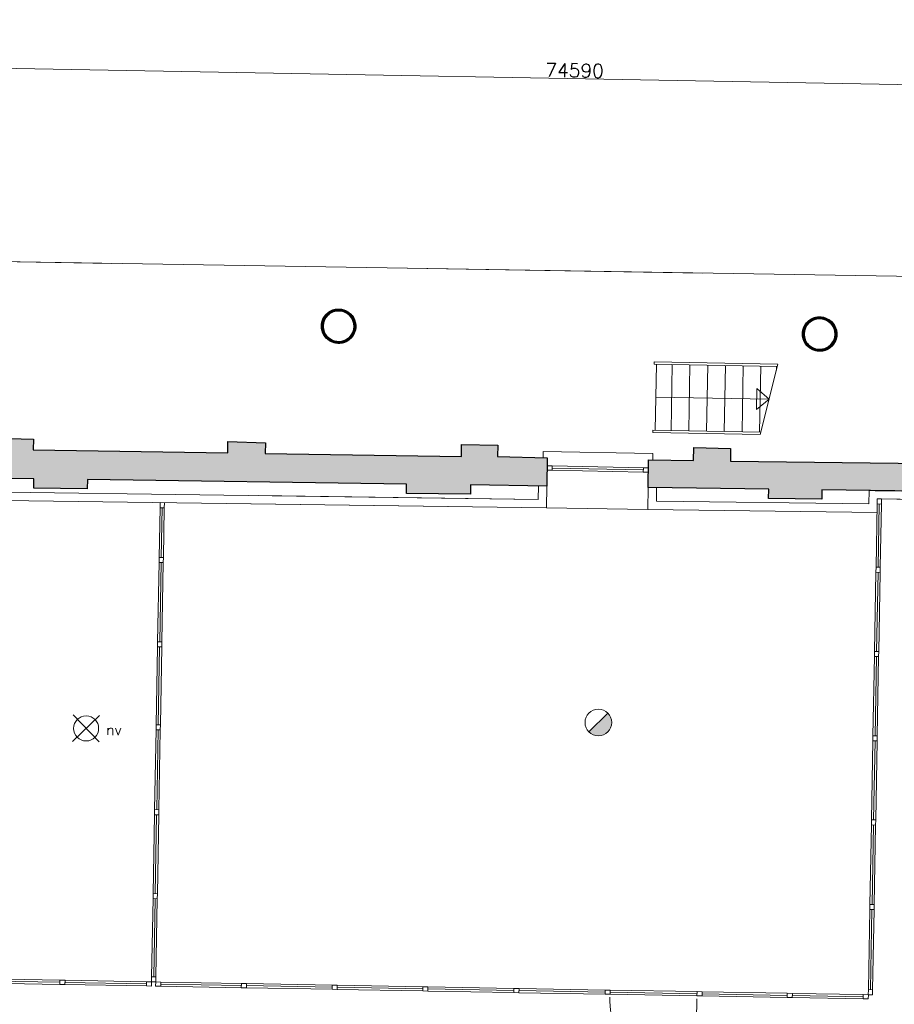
# Model space of a CAD drawing. Header units: millimetres. Extents: x -13022 to 1371524, y -38729 to 632593.
# Tile 99 of 256: x 700128 to 710490, y 11009 to 22670. Entities that reach past the tile are written whole.
import ezdxf

# ---------------------------------------------------------------- set-up
doc = ezdxf.new("R2010")
doc.units = ezdxf.units.MM
doc.header["$LTSCALE"] = 35
doc.set_wipeout_variables(frame=1)
doc.linetypes.add('DASHED', pattern=[200, 100, -100])
doc.layers.add('Al65----_beveiliging-inst', color=92, linetype='Continuous', lineweight=9)
doc.layers.add('brandveiligheid voorzieningen', color=10, linetype='Continuous', lineweight=9)
for name, color, linetype in [('LAYER102', 1, 'Continuous'), ('LAYER111', 7, 'Continuous'), ('LAYER22', 7, 'Continuous'), ('LAYER24', 7, 'Continuous'), ('LAYER28', 7, 'Continuous'), ('LAYER30', 7, 'Continuous'), ('LAYER31', 7, 'Continuous')]:
    doc.layers.add(name, color=color, linetype=linetype)
doc.styles.add('Algemeen', font='simplex.shx', dxfattribs={"height": 2.5})
doc.styles.get("Standard").update_dxf_attribs({"font": 'simplex.shx'})
doc.dimstyles.new('~R----C~', dxfattribs={"dimtxt": 162, "dimasz": 180, "dimexe": 0.18, "dimexo": 0.0625, "dimgap": 16.2, "dimtad": 1, "dimdec": 0, "dimzin": 0, "dimdsep": 46, "dimtxsty": 'Standard', "dimcen": 0.09, "dimse1": 1, "dimse2": 1, "dimclrd": 7, "dimadec": 0, "dimazin": 0, "dimtfac": 1, "dimtdec": 4, "dimtmove": 0, "dimatfit": 3, "dimfxl": 1, "dimtolj": 1, "dimtzin": 0, "dimlwd": 13, "dimarcsym": 0})
pattern_1 = [(43.96863251, (352402.23218, 19929.1993), (-0.20827933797, 0.21591600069), []), (43.96863251, (352402.236, 19929.4114), (-0.20827933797, 0.21591600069), [])]

# ---------------------------------------------------------------- blocks, each defined once
blk = doc.blocks.new('*D107')
at = {"layer": 'Defpoints', "color": 0, "linetype": 'Continuous', "transparency": 16777216}
for p in [(669074, 20919), (745203, 19548), (743914, 17146)]:
    blk.add_point(p, dxfattribs=at)
at = {"layer": 'LAYER102', "color": 7, "linetype": 'Continuous', "lineweight": 13, "transparency": 16777216}
blk.add_line((745163, 17304), (745200, 19368), dxfattribs=at)
at = {"layer": 'LAYER102', "color": 7, "linetype": 'Continuous', "transparency": 16777216}
for points in [[(745170, 19369), (745230, 19368), (745203, 19548)], [(745133, 17304), (745193, 17303), (745159, 17124)]]:
    blk.add_solid(points, dxfattribs=at)
at = {"layer": 'LAYER102', "color": 0, "linetype": 'Continuous', "transparency": 16777216, "insert": (745084, 18338), "char_height": 162, "attachment_point": 5, "rotation": 88.9686}
blk.add_mtext('\\A1;2425', dxfattribs=at)
blk = doc.blocks.new('*D110')
at = {"layer": 'Defpoints', "color": 0, "linetype": 'Continuous', "transparency": 16777216}
for p in [(743989, 21301), (669328, 18025), (743914, 17146)]:
    blk.add_point(p, dxfattribs=at)
at = {"layer": 'LAYER102', "color": 7, "linetype": 'Continuous', "lineweight": 13, "transparency": 16777216}
blk.add_line((669591, 22640), (743809, 21304), dxfattribs=at)
at = {"layer": 'LAYER102', "color": 7, "linetype": 'Continuous', "transparency": 16777216}
for points in [[(669592, 22670), (669591, 22610), (669411, 22644)], [(743809, 21334), (743808, 21274), (743989, 21301)]]:
    blk.add_solid(points, dxfattribs=at)
at = {"layer": 'LAYER102', "color": 0, "linetype": 'Continuous', "transparency": 16777216, "insert": (706702, 22069), "char_height": 162, "attachment_point": 5, "rotation": 358.9686}
blk.add_mtext('\\A1;74590', dxfattribs=at)
blk = doc.blocks.new('Noodverlichting')
at = {"layer": 'Al65----_beveiliging-inst', "color": 92}
for p, q in [((164, -62.36), (158.75, -57.12)), ((158.75, -62.36), (164, -57.12))]:
    blk.add_line(p, q, dxfattribs=at)
blk.add_circle((161.38, -59.74), 2.47, dxfattribs=at)
at = {"layer": 'Al65----_beveiliging-inst', "color": 7, "style": 'Algemeen'}
blk.add_text('nv', height=2.063, dxfattribs=at).set_placement((165.33, -60.96))
blk = doc.blocks.new('Brandmelder')
at = {"layer": 'brandveiligheid voorzieningen'}
blk.add_hatch(color=256, dxfattribs=at).paths.add_polyline_path([(76.62, -89.8, 0.198912), (75.85, -87.94), (72.13, -91.66, 0.668179)])
blk.add_line((72.13, -91.66), (75.85, -87.94), dxfattribs=at)
blk.add_circle((73.99, -89.8), 2.63, dxfattribs=at)

msp = doc.modelspace()

# ---------------------------------------------------------------- linework, layer by layer
at = {"layer": 'LAYER22', "color": 7, "linetype": 'Continuous', "lineweight": 18}
msp.add_lwpolyline([(706328.841, 17482.317), (706329.816, 17557.319), (707629.611, 17530.763), (707628.573, 17455.769)], dxfattribs=at)
at = {"layer": 'LAYER22', "color": 7, "linetype": 'DASHED', "lineweight": 18}
msp.add_lwpolyline([(706328.841, 17482.317), (706329.816, 17557.319), (707629.611, 17530.763), (707628.573, 17455.769)], dxfattribs=at)
at = {"layer": 'LAYER24', "color": 7, "linetype": 'Continuous', "lineweight": 18}
for points in [[(709103.672, 18562.561), (707644.096, 18588.837), (707644.626, 18618.254), (709111.075, 18591.854)], [(707670.842, 18588.379), (707656.813, 17809.091)], [(707860.123, 18584.948), (707846.094, 17805.66)], [(708068.715, 18581.193), (708054.685, 17801.905)], [(708280.43, 18577.358), (708266.401, 17798.07)], [(708488.647, 18573.633), (708474.617, 17794.345)], [(708700.362, 18569.822), (708686.333, 17790.534)], [(708908.579, 18566.073), (708894.549, 17786.785)], [(709093.549, 18562.751), (709092.767, 18519.317)], [(709005.736, 18174.613), (707664.703, 18198.755)], [(708858.509, 18052.243), (709005.736, 18174.613), (708863.009, 18302.202), (708858.509, 18052.243)], [(708900.394, 17757.277), (707629.537, 17780.156), (707630.067, 17809.573), (708907.798, 17786.57)]]:
    msp.add_lwpolyline(points, dxfattribs=at)
at = {"layer": 'LAYER24', "color": 7, "linetype": 'DASHED', "lineweight": 18}
for points in [[(709103.672, 18562.561), (707644.096, 18588.837), (707644.626, 18618.254), (709111.075, 18591.854)], [(707670.842, 18588.379), (707656.813, 17809.091)], [(707860.123, 18584.948), (707846.094, 17805.66)], [(708068.715, 18581.193), (708054.685, 17801.905)], [(708280.43, 18577.358), (708266.401, 17798.07)], [(708488.647, 18573.633), (708474.617, 17794.345)], [(708700.362, 18569.822), (708686.333, 17790.534)], [(708908.579, 18566.073), (708894.549, 17786.785)], [(709093.549, 18562.751), (709092.767, 18519.317)], [(708900.394, 17757.277), (707629.537, 17780.156), (707630.067, 17809.573), (708907.798, 17786.57)]]:
    msp.add_lwpolyline(points, dxfattribs=at)
at = {"layer": 'LAYER24', "color": 7, "linetype": 'DASHED', "lineweight": 13}
msp.add_lwpolyline([(708900.394, 17757.277), (709111.075, 18591.854)], dxfattribs=at)
at = {"layer": 'LAYER28', "color": 7, "linetype": 'Continuous', "lineweight": 25}
for points in [[(703909.72, 19223.092, -2.414213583), (703723.265, 19043.219, -0.414213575), (703909.72, 19223.092)], [(709608.968, 19129.999, -2.414213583), (709422.512, 18950.127, -0.414213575), (709608.968, 19129.999)]]:
    msp.add_lwpolyline(points, format="xyb", close=True, dxfattribs=at)
at = {"layer": 'LAYER30', "color": 7, "linetype": 'Continuous', "lineweight": 18}
for points in [[(706377.688, 17386.578), (706437.675, 17385.326), (706436.65, 17335.336), (706376.663, 17336.589)], [(707517.444, 17362.786), (707577.431, 17361.534), (707576.406, 17311.544), (707516.419, 17312.796)], [(701779.5, 16240.456), (701780.58, 16300.446), (701830.572, 16299.546), (701829.492, 16239.556)], [(701779.5, 16240.456), (701780.58, 16300.446), (701830.572, 16299.546), (701829.492, 16239.556)], [(710272.364, 16125.192), (710273.444, 16185.183), (710323.436, 16184.283), (710322.356, 16124.292)], [(710272.364, 16125.192), (710273.444, 16185.183), (710323.436, 16184.283), (710322.356, 16124.292)], [(701761.537, 15242.621), (701762.617, 15302.612), (701812.609, 15301.712), (701811.529, 15241.721)], [(701761.537, 15242.617), (701762.617, 15302.608), (701812.609, 15301.708), (701811.529, 15241.717)], [(710254.407, 15127.698), (710255.487, 15187.688), (710305.478, 15186.788), (710304.398, 15126.798)], [(710254.407, 15127.698), (710255.487, 15187.688), (710305.478, 15186.788), (710304.398, 15126.798)], [(701743.818, 14258.371), (701744.898, 14318.361), (701794.889, 14317.461), (701793.809, 14257.471)], [(701743.818, 14258.371), (701744.898, 14318.361), (701794.889, 14317.461), (701793.809, 14257.471)], [(710236.449, 14130.211), (710237.529, 14190.201), (710287.521, 14189.301), (710286.441, 14129.311)], [(710236.449, 14130.207), (710237.529, 14190.197), (710287.521, 14189.297), (710286.441, 14129.307)], [(701725.738, 13254.127), (701726.818, 13314.117), (701776.81, 13313.217), (701775.73, 13253.227)], [(701725.738, 13254.127), (701726.818, 13314.117), (701776.81, 13313.217), (701775.73, 13253.227)], [(710218.491, 13132.716), (710219.571, 13192.707), (710269.563, 13191.807), (710268.483, 13131.816)], [(710218.492, 13132.72), (710219.572, 13192.711), (710269.563, 13191.811), (710268.483, 13131.82)], [(701707.839, 12259.882), (701708.919, 12319.872), (701758.911, 12318.972), (701757.831, 12258.982)], [(701707.839, 12259.878), (701708.919, 12319.868), (701758.911, 12318.968), (701757.831, 12258.978)], [(710200.476, 12131.988), (710201.556, 12191.978), (710251.548, 12191.078), (710250.468, 12131.088)], [(710200.476, 12131.988), (710201.556, 12191.978), (710251.548, 12191.078), (710250.468, 12131.088)], [(701690.118, 11275.518), (701691.198, 11335.508), (701741.19, 11334.608), (701740.11, 11274.618)], [(700605.216, 11294.19), (700665.206, 11293.11), (700664.306, 11243.118), (700604.316, 11244.198)], [(700605.216, 11294.19), (700665.206, 11293.11), (700664.306, 11243.118), (700604.316, 11244.198)], [(701630.05, 11275.74), (701690.04, 11274.66), (701689.14, 11224.668), (701629.15, 11225.748)], [(701740.032, 11273.76), (701800.022, 11272.68), (701799.122, 11222.688), (701739.132, 11223.768)], [(702754.868, 11255.49), (702814.858, 11254.41), (702813.958, 11204.418), (702753.968, 11205.498)], [(702754.868, 11255.49), (702814.858, 11254.41), (702813.958, 11204.418), (702753.968, 11205.498)], [(703829.693, 11236.14), (703889.684, 11235.06), (703888.784, 11185.069), (703828.794, 11186.149)], [(703829.693, 11236.14), (703889.684, 11235.06), (703888.784, 11185.069), (703828.794, 11186.149)], [(704904.519, 11216.791), (704964.51, 11215.711), (704963.61, 11165.719), (704903.619, 11166.799)], [(704904.519, 11216.791), (704964.51, 11215.711), (704963.61, 11165.719), (704903.619, 11166.799)], [(705984.032, 11197.357), (706044.022, 11196.277), (706043.122, 11146.285), (705983.132, 11147.365)], [(705984.032, 11197.357), (706044.022, 11196.277), (706043.122, 11146.285), (705983.132, 11147.365)], [(707063.544, 11177.922), (707123.535, 11176.842), (707122.635, 11126.851), (707062.645, 11127.93)], [(707063.544, 11177.922), (707123.535, 11176.842), (707122.635, 11126.851), (707062.645, 11127.93)], [(708152.993, 11158.309), (708212.983, 11157.229), (708212.083, 11107.237), (708152.093, 11108.317)], [(708152.993, 11158.309), (708212.983, 11157.229), (708212.083, 11107.237), (708152.093, 11108.317)], [(709222.507, 11139.055), (709282.497, 11137.975), (709281.597, 11087.983), (709221.607, 11089.063)], [(709222.507, 11139.055), (709282.497, 11137.975), (709281.597, 11087.983), (709221.607, 11089.063)], [(710122.361, 11122.855), (710182.352, 11121.775), (710181.452, 11071.784), (710121.461, 11072.864)], [(710182.306, 11122.737), (710183.386, 11182.728), (710233.378, 11181.828), (710232.298, 11121.837)]]:
    msp.add_lwpolyline(points, close=True, dxfattribs=at)
for points in [[(706437.675, 17385.326), (707517.444, 17362.786)], [(706436.65, 17335.336), (707516.419, 17312.796)], [(706437.163, 17360.331), (707516.932, 17337.791)], [(701762.617, 15302.608), (701779.5, 16240.456)], [(701787.613, 15302.158), (701804.496, 16240.006)], [(701812.609, 15301.708), (701829.492, 16239.556)], [(710255.487, 15187.688), (710272.364, 16125.192)], [(710280.482, 15187.238), (710297.36, 16124.742)], [(710305.478, 15186.788), (710322.356, 16124.292)], [(701744.898, 14318.361), (701761.537, 15242.621)], [(701769.893, 14317.911), (701786.533, 15242.171)], [(701794.889, 14317.461), (701811.529, 15241.721)], [(710237.529, 14190.201), (710254.407, 15127.698)], [(710262.525, 14189.751), (710279.403, 15127.248)], [(710287.521, 14189.301), (710304.398, 15126.798)], [(701726.818, 13314.117), (701743.818, 14258.371)], [(701751.814, 13313.667), (701768.814, 14257.921)], [(701776.81, 13313.217), (701793.809, 14257.471)], [(710219.571, 13192.707), (710236.449, 14130.207)], [(710244.567, 13192.257), (710261.445, 14129.757)], [(710269.563, 13191.807), (710286.441, 14129.307)], [(701708.919, 12319.872), (701725.738, 13254.127)], [(701733.915, 12319.422), (701750.734, 13253.677)], [(701758.911, 12318.972), (701775.73, 13253.227)], [(710201.556, 12191.978), (710218.492, 13132.72)], [(710226.552, 12191.528), (710243.488, 13132.27)], [(710251.548, 12191.078), (710268.483, 13131.82)], [(701691.198, 11335.508), (701707.839, 12259.878)], [(701716.194, 11335.058), (701732.835, 12259.428)], [(701741.19, 11334.608), (701757.831, 12258.978)], [(710183.386, 11182.728), (710200.476, 12131.988)], [(710208.382, 11182.278), (710225.472, 12131.538)], [(710233.378, 11181.828), (710250.468, 12131.088)], [(699557.698, 11313.048), (700605.216, 11294.19)], [(699556.798, 11263.056), (700604.316, 11244.198)], [(699557.248, 11288.052), (700604.766, 11269.194)], [(700664.306, 11243.118), (701629.15, 11225.748)], [(700664.756, 11268.114), (701629.6, 11250.744)], [(700665.206, 11293.11), (701630.05, 11275.74)], [(701799.122, 11222.688), (702753.968, 11205.498)], [(701799.572, 11247.684), (702754.418, 11230.494)], [(701800.022, 11272.68), (702754.868, 11255.49)], [(702813.958, 11204.418), (703828.794, 11186.149)], [(702814.408, 11229.414), (703829.243, 11211.144)], [(702814.858, 11254.41), (703829.693, 11236.14)], [(703889.234, 11210.065), (704904.069, 11191.795)], [(703889.684, 11235.06), (704904.519, 11216.791)], [(704964.51, 11215.711), (705984.032, 11197.357)], [(706044.022, 11196.277), (707063.544, 11177.922)], [(703888.784, 11185.069), (704903.619, 11166.799)], [(704963.61, 11165.719), (705983.132, 11147.365)], [(704964.06, 11190.715), (705983.582, 11172.361)], [(706043.122, 11146.285), (707062.645, 11127.93)], [(706043.572, 11171.281), (707063.094, 11152.926)], [(707122.635, 11126.851), (708152.093, 11108.317)], [(707123.085, 11151.846), (708152.543, 11133.313)], [(707123.535, 11176.842), (708152.993, 11158.309)], [(708212.083, 11107.237), (709221.607, 11089.063)], [(708212.533, 11132.233), (709222.057, 11114.059)], [(708212.983, 11157.229), (709222.507, 11139.055)], [(709281.597, 11087.983), (710121.461, 11072.864)], [(709282.047, 11112.979), (710121.911, 11097.859)], [(709282.497, 11137.975), (710122.361, 11122.855)]]:
    msp.add_lwpolyline(points, dxfattribs=at)
at = {"layer": 'LAYER31', "color": 7, "linetype": 'Continuous', "lineweight": 18}
msp.add_lwpolyline([(708151.485, 11074.569), (708132.932, 10043.959, -0.41421361), (707120.902, 11093.122)], format="xyb", dxfattribs=at)

# ---------------------------------------------------------------- block references
at = {"ltscale": 0.1, "xscale": 60, "yscale": 60, "zscale": 60, "rotation": 358.9686325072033}
msp.add_blockref('Noodverlichting', (691298.928, 18034.301), dxfattribs=at)
at = {"layer": 'Al65----_beveiliging-inst', "xscale": 60, "yscale": 60, "zscale": 60, "rotation": 358.9686325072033}
msp.add_blockref('Brandmelder', (702642.228, 19813.421), dxfattribs=at)

# ---------------------------------------------------------------- texts
at = {"layer": 'LAYER102', "color": 7, "linetype": 'Continuous', "lineweight": 0, "char_height": 162, "attachment_point": 7, "rotation": 358.9686325, "line_spacing_factor": 1.333333}
for s, insert in [('\\pi-1208.5;{\\fArial|b1|i0|c0|p34;\\H1.2346x;klimaatbeheersing\\fArial|b0|i0|c0|p34;\\H0.81x; \\P\\pi-398.16;32,2 m2}', (888750.605, 12382.112)), ('\\pi-906.03;{\\fArial|b1|i0|c0|p34;\\H1.2346x;meeting room\\fArial|b0|i0|c0|p34;\\H0.81x;\\P\\pi-698.63;kantoorfunctie \\P\\pi-398.21;53,5 m2}', (821376.102, 12444.125)), ('\\pi-906.03;{\\fArial|b1|i0|c0|p34;\\H1.2346x;meeting room\\fArial|b0|i0|c0|p34;\\H0.81x;\\P\\pi-698.63;kantoorfunctie \\P\\pi-398.16;36,3 m2}', (828418.851, 10799.595))]:
    msp.add_mtext(s, dxfattribs=dict(at, insert=insert))

# ---------------------------------------------------------------- wipeouts: each hides what was drawn before it
at = {"linetype": 'Continuous'}
for points in [[(695854.42, 17032.399), (695956.274, 17131.002), (706272.13, 16988.497), (706370.822, 16887.124)], [(707574.089, 17130.706), (707674.079, 17129.263), (707671.76, 16969.204), (707570.343, 16870.541)]]:
    msp.add_wipeout(points, dxfattribs=at).dxf.layer = 'LAYER111'

# ---------------------------------------------------------------- next in the draw order: linework, layer by layer
at = {"layer": 'LAYER102', "color": 7, "linetype": 'Continuous', "lineweight": 18}
for points in [[(706370.822, 16887.124), (695854.42, 17032.399)], [(695956.274, 17131.002), (706272.13, 16988.497)], [(707570.343, 16870.541), (707574.089, 17130.706)], [(707574.089, 17130.706), (707674.079, 17129.263)], [(707674.079, 17129.263), (707671.76, 16969.204)]]:
    msp.add_lwpolyline(points, dxfattribs=at)
at = {"layer": 'LAYER102', "color": 7, "linetype": 'DASHED', "lineweight": 18}
msp.add_lwpolyline([(707574.089, 17130.706), (707674.079, 17129.263)], dxfattribs=at)
at = {"layer": 'LAYER30', "color": 7, "linetype": 'Continuous', "lineweight": 18}
msp.add_lwpolyline([(701791.203, 16890.483), (701792.283, 16950.474), (701842.275, 16949.574), (701841.195, 16889.583)], close=True, dxfattribs=at)
for points in [[(701780.58, 16300.446), (701791.203, 16890.483)], [(701805.576, 16299.996), (701816.199, 16890.033)], [(701830.572, 16299.546), (701841.195, 16889.583)]]:
    msp.add_lwpolyline(points, dxfattribs=at)

# ---------------------------------------------------------------- next in the draw order: wipeouts: each hides what was drawn before it
at = {"linetype": 'Continuous'}
for points in [[(703902.765, 18836.756), (703903.125, 18856.768), (703927.056, 18857.904), (703950.636, 18862.155), (703973.458, 18869.447), (703995.146, 18879.656), (704015.288, 18892.607), (704033.601, 18908.077), (704049.704, 18925.805), (704063.373, 18945.484), (704074.383, 18966.779), (704082.478, 18989.325), (704087.587, 19012.737), (704089.58, 19036.614), (704088.448, 19060.548), (704084.184, 19084.129), (704076.906, 19106.954), (704066.701, 19128.631), (704053.75, 19148.791), (704038.264, 19167.089), (704020.551, 19183.21), (704000.857, 19196.881), (703979.582, 19207.865), (703957.037, 19215.977), (703933.625, 19221.076), (703909.751, 19223.075), (703885.82, 19221.942), (703862.24, 19217.694), (703839.386, 19210.405), (703817.73, 19200.198), (703797.557, 19187.25), (703779.275, 19171.781), (703763.141, 19154.056), (703749.472, 19134.378), (703738.493, 19113.085), (703730.367, 19090.539), (703725.258, 19067.128), (703723.265, 19043.251), (703724.397, 19019.313), (703728.661, 18995.727), (703735.938, 18972.899), (703746.143, 18951.217), (703759.095, 18931.053), (703774.581, 18912.753), (703792.293, 18896.628), (703811.988, 18882.957), (703833.262, 18871.971), (703855.839, 18863.86), (703879.251, 18858.762), (703903.125, 18856.764), (703902.765, 18836.756), (703877.672, 18838.768), (703853.01, 18843.87), (703829.152, 18851.984), (703806.503, 18862.983), (703785.402, 18876.699), (703766.129, 18892.924), (703749.021, 18911.405), (703734.324, 18931.86), (703722.283, 18953.975), (703713.078, 18977.41), (703706.829, 19001.804), (703703.653, 19026.785), (703703.575, 19051.967), (703706.619, 19076.964), (703712.747, 19101.392), (703721.828, 19124.877), (703733.76, 19147.056), (703748.351, 19167.59), (703765.344, 19186.163), (703784.516, 19202.49), (703805.55, 19216.321), (703828.16, 19227.442), (703851.937, 19235.684), (703876.567, 19240.918), (703901.672, 19243.066), (703926.846, 19242.093), (703951.683, 19238.016), (703975.84, 19230.897), (703998.913, 19220.844), (704020.591, 19208.013), (704040.505, 19192.6), (704058.375, 19174.842), (704073.896, 19155.012), (704086.822, 19133.415), (704097.003, 19110.381), (704104.257, 19086.266), (704108.467, 19061.438), (704109.577, 19036.281), (704107.668, 19011.819), (704102.797, 18987.766), (704095.095, 18964.474), (704084.6, 18942.283), (704071.537, 18921.515), (704056.066, 18902.475), (704038.413, 18885.438), (704018.831, 18870.655), (703997.606, 18858.34), (703975.054, 18848.674), (703951.488, 18841.796), (703927.288, 18837.808), (703902.765, 18836.767)], [(709602.012, 18743.663), (709602.373, 18763.676), (709626.303, 18764.812), (709649.884, 18769.063), (709672.706, 18776.355), (709694.393, 18786.563), (709714.536, 18799.514), (709732.849, 18814.985), (709748.952, 18832.712), (709762.621, 18852.392), (709773.631, 18873.686), (709781.725, 18896.232), (709786.835, 18919.644), (709788.828, 18943.522), (709787.696, 18967.455), (709783.432, 18991.036), (709776.154, 19013.861), (709765.949, 19035.539), (709752.997, 19055.699), (709737.512, 19073.997), (709719.799, 19090.118), (709700.104, 19103.788), (709678.83, 19114.772), (709656.285, 19122.884), (709632.873, 19127.983), (709608.999, 19129.983), (709585.068, 19128.849), (709561.488, 19124.601), (709538.634, 19117.312), (709516.978, 19107.106), (709496.804, 19094.158), (709478.523, 19078.688), (709462.389, 19060.964), (709448.72, 19041.286), (709437.741, 19019.992), (709429.615, 18997.447), (709424.505, 18974.035), (709422.513, 18950.158), (709423.645, 18926.22), (709427.908, 18902.635), (709435.186, 18879.806), (709445.391, 18858.124), (709458.343, 18837.961), (709473.828, 18819.66), (709491.541, 18803.536), (709511.236, 18789.864), (709532.51, 18778.879), (709555.086, 18770.767), (709578.499, 18765.669), (709602.373, 18763.672), (709602.012, 18743.663), (709576.92, 18745.676), (709552.257, 18750.778), (709528.4, 18758.891), (709505.75, 18769.89), (709484.65, 18783.607), (709465.376, 18799.831), (709448.269, 18818.312), (709433.572, 18838.768), (709421.531, 18860.883), (709412.326, 18884.317), (709406.077, 18908.712), (709402.901, 18933.692), (709402.823, 18958.874), (709405.867, 18983.872), (709411.995, 19008.3), (709421.076, 19031.784), (709433.008, 19053.963), (709447.599, 19074.497), (709464.592, 19093.07), (709483.764, 19109.398), (709504.798, 19123.229), (709527.408, 19134.349), (709551.185, 19142.591), (709575.814, 19147.826), (709600.92, 19149.973), (709626.094, 19149.001), (709650.93, 19144.924), (709675.088, 19137.804), (709698.16, 19127.752), (709719.839, 19114.92), (709739.752, 19099.507), (709757.623, 19081.749), (709773.144, 19061.919), (709786.07, 19040.322), (709796.25, 19017.288), (709803.505, 18993.173), (709807.715, 18968.346), (709808.825, 18943.188), (709806.916, 18918.726), (709802.044, 18894.674), (709794.343, 18871.382), (709783.848, 18849.191), (709770.784, 18828.423), (709755.314, 18809.382), (709737.661, 18792.346), (709718.079, 18777.562), (709696.854, 18765.248), (709674.301, 18755.581), (709650.736, 18748.704), (709626.535, 18744.715), (709602.013, 18743.675)]]:
    msp.add_wipeout(points, dxfattribs=at).dxf.layer = 'LAYER111'

# ---------------------------------------------------------------- next in the draw order: hatches: boundary and pattern name
at = {"layer": 'LAYER28', "linetype": 'Continuous', "lineweight": 13}
h = msp.add_hatch(dxfattribs=at)
h.set_pattern_fill('~A--FYV~', angle=-1.0313675, style=0, pattern_type=0)
h.set_pattern_definition(pattern_1)
h.paths.add_polyline_path([(703902.765, 18836.756), (703903.125, 18856.768, 2.413922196), (703723.265, 19043.219, 0.41426354), (703903.125, 18856.768), (703902.765, 18836.756, -2.414080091), (704109.577, 19036.28, -0.414236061)], flags=0)
h = msp.add_hatch(dxfattribs=at)
h.set_pattern_fill('~A--FYV~', angle=-1.0313675, style=0, pattern_type=0)
h.set_pattern_definition(pattern_1)
h.paths.add_polyline_path([(709602.012, 18743.663), (709602.373, 18763.676, 2.413922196), (709422.512, 18950.127, 0.41426354), (709602.373, 18763.676), (709602.012, 18743.663, -2.414080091), (709808.825, 18943.188, -0.414236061)], flags=0)

# ---------------------------------------------------------------- next in the draw order: linework, layer by layer
at = {"layer": 'LAYER28', "color": 7, "linetype": 'Continuous', "lineweight": 25}
for points in [[(703902.765, 18836.756), (703903.125, 18856.768, 2.413922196), (703723.265, 19043.219, 0.41426354), (703903.125, 18856.768), (703902.765, 18836.756, -2.414080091), (704109.577, 19036.28, -0.414236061), (703902.765, 18836.756)], [(703910.08, 19243.088, -2.414213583), (703703.268, 19043.579, -0.414213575), (703910.08, 19243.088)], [(709602.012, 18743.663), (709602.373, 18763.676, 2.413922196), (709422.512, 18950.127, 0.41426354), (709602.373, 18763.676), (709602.012, 18743.663, -2.414080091), (709808.825, 18943.188, -0.414236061), (709602.012, 18743.663)], [(709609.328, 19149.996, -2.414213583), (709402.515, 18950.487, -0.414213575), (709609.328, 19149.996)]]:
    msp.add_lwpolyline(points, format="xyb", close=True, dxfattribs=at)

# ---------------------------------------------------------------- next in the draw order: wipeouts: each hides what was drawn before it
at = {"linetype": 'Continuous'}
for points in [[(706370.822, 16887.12), (706272.13, 16988.493), (706274.2, 17148.595), (706374.193, 17147.3)], [(707570.343, 16870.54), (707671.76, 16969.204), (710187.567, 16935.84), (710285.759, 16834.529)]]:
    msp.add_wipeout(points, dxfattribs=at).dxf.layer = 'LAYER111'

# ---------------------------------------------------------------- next in the draw order: hatches: boundary and pattern name
at = {"layer": 'LAYER111', "linetype": 'Continuous', "lineweight": 5}
msp.add_hatch(color=254, dxfattribs=at).paths.add_polyline_path([(691208.755, 17356.681), (691213.735, 17716.65), (691610.576, 17711.17), (691612.763, 17867.422), (692045.653, 17860.847), (692043.082, 17693.749), (694349.756, 17665.303), (694352.007, 17814.654), (694784.898, 17811.627), (694782.46, 17651.919), (697103.383, 17623.255), (697105.573, 17765.723), (697543.828, 17758.615), (697541.646, 17616.569), (699849.511, 17581.326), (699851.527, 17714.187), (700290.124, 17701.72), (700288.211, 17574.616), (702592.389, 17539.441), (702594.488, 17673.44), (703039.732, 17658.634), (703037.838, 17532.64), (705360.764, 17497.166), (705362.911, 17637.299), (705792.23, 17630.296), (705790.121, 17495.774), (706378.836, 17481.628), (706374.191, 17147.22), (705470.645, 17159.696), (705468.852, 17049.711), (704708.918, 17060.211), (704710.71, 17170.197), (700931.244, 17223.446), (700929.264, 17113.464), (700294.319, 17122.238), (700296.299, 17232.22), (696574.165, 17282.577), (696572.185, 17172.587), (696057.23, 17179.701), (696059.21, 17289.691)], flags=0)

# ---------------------------------------------------------------- next in the draw order: linework, layer by layer
at = {"layer": 'LAYER102', "color": 7, "linetype": 'Continuous', "lineweight": 18}
for points in [[(706272.13, 16988.493), (706274.2, 17148.595)], [(706274.2, 17148.595), (706374.193, 17147.3)], [(706374.193, 17147.3), (706370.822, 16887.12)], [(707671.76, 16969.204), (710187.567, 16935.84)], [(710285.759, 16834.529), (707570.343, 16870.54)]]:
    msp.add_lwpolyline(points, dxfattribs=at)
at = {"layer": 'LAYER102', "color": 7, "linetype": 'DASHED', "lineweight": 18}
for points in [[(706272.13, 16988.493), (706274.2, 17148.595)], [(706274.2, 17148.595), (706374.193, 17147.3)], [(706374.193, 17147.3), (706370.822, 16887.12)], [(706370.822, 16887.124), (695854.42, 17032.399)], [(695956.274, 17131.002), (706272.13, 16988.497)], [(707570.343, 16870.541), (707574.089, 17130.706)], [(707674.079, 17129.263), (707671.76, 16969.204)]]:
    msp.add_lwpolyline(points, dxfattribs=at)
at = {"layer": 'LAYER22', "color": 7, "linetype": 'Continuous', "lineweight": 18}
msp.add_lwpolyline([(706370.637, 16887.265), (707570.532, 16870.672)], dxfattribs=at)
at = {"layer": 'LAYER22', "color": 7, "linetype": 'DASHED', "lineweight": 18}
msp.add_lwpolyline([(706370.637, 16887.265), (707570.532, 16870.672)], dxfattribs=at)
at = {"layer": 'LAYER28', "color": 7, "linetype": 'Continuous', "lineweight": 25}
msp.add_lwpolyline([(699851.527, 17714.187), (700290.124, 17701.72), (700288.211, 17574.616), (702592.389, 17539.441), (702594.488, 17673.44), (703039.732, 17658.634), (703037.838, 17532.64), (705360.764, 17497.166), (705362.911, 17637.299), (705792.23, 17630.296), (705790.121, 17495.774), (706378.836, 17481.628), (706374.191, 17147.22), (705470.645, 17159.696), (705468.852, 17049.711), (704708.918, 17060.211), (704710.71, 17170.197), (700931.244, 17223.446), (700929.264, 17113.464), (700294.319, 17122.238), (700296.299, 17232.22), (696574.165, 17282.577)], dxfattribs=at)

# ---------------------------------------------------------------- next in the draw order: wipeouts: each hides what was drawn before it
at = {"linetype": 'Continuous'}
msp.add_wipeout([(710285.759, 16834.529), (710187.567, 16935.84), (710190.448, 17095.905), (710288.639, 16994.491)], dxfattribs=at).dxf.layer = 'LAYER111'

# ---------------------------------------------------------------- next in the draw order: linework, layer by layer
at = {"layer": 'LAYER102', "color": 7, "linetype": 'Continuous', "lineweight": 18}
for points in [[(710187.567, 16935.84), (710190.448, 17095.905)], [(710288.639, 16994.491), (710285.759, 16834.529)]]:
    msp.add_lwpolyline(points, dxfattribs=at)
at = {"layer": 'LAYER102', "color": 7, "linetype": 'DASHED', "lineweight": 18}
msp.add_lwpolyline([(710285.759, 16834.529), (707570.343, 16870.54)], dxfattribs=at)

# ---------------------------------------------------------------- next in the draw order: wipeouts: each hides what was drawn before it
at = {"linetype": 'Continuous'}
msp.add_wipeout([(710288.639, 16994.491), (710190.448, 17095.905), (713100.171, 17054.316), (712998.381, 16955.761)], dxfattribs=at).dxf.layer = 'LAYER111'

# ---------------------------------------------------------------- next in the draw order: hatches: boundary and pattern name
at = {"layer": 'LAYER111', "linetype": 'Continuous', "lineweight": 5}
msp.add_hatch(color=254, dxfattribs=at).paths.add_polyline_path([(707574.087, 17130.642), (707578.579, 17456.528), (708112.019, 17448.386), (708114.446, 17604.047), (708549.846, 17591.091), (708547.595, 17441.732), (710868.455, 17413.078), (710870.741, 17560.904), (711300.579, 17561.941), (711298.156, 17406.506), (713618.897, 17364.297), (713621.19, 17515.96), (714064.023, 17520.052), (714061.657, 17364.312), (714747.83, 17353.842), (714743.529, 17031.625), (714230.136, 17038.711), (714228.404, 16928.63), (713098.191, 16944.336), (713100.171, 17054.318), (709632.284, 17102.216), (709630.492, 16992.238), (709000.546, 17000.938), (709002.339, 17110.915)], flags=0)

# ---------------------------------------------------------------- next in the draw order: linework, layer by layer
at = {"layer": 'LAYER102', "color": 7, "linetype": 'DASHED', "lineweight": 18}
for points in [[(710187.567, 16935.84), (710190.448, 17095.905)], [(710190.448, 17095.905), (713100.171, 17054.316)], [(707671.76, 16969.204), (710187.567, 16935.84)], [(710288.639, 16994.491), (710285.759, 16834.529)], [(712998.381, 16955.761), (710288.639, 16994.491)]]:
    msp.add_lwpolyline(points, dxfattribs=at)
at = {"layer": 'LAYER102', "color": 7, "linetype": 'Continuous', "lineweight": 18}
for points in [[(710190.448, 17095.905), (713100.171, 17054.316)], [(712998.381, 16955.761), (710288.639, 16994.491)]]:
    msp.add_lwpolyline(points, dxfattribs=at)
at = {"layer": 'LAYER22', "color": 7, "linetype": 'Continuous', "lineweight": 18}
msp.add_lwpolyline([(697681.942, 17614.402), (697718.716, 19841.101), (744312.503, 19080.026), (744109.927, 6681.672), (697516.203, 7442.738), (697543.151, 9082.018)], dxfattribs=at)
at = {"layer": 'LAYER22', "color": 7, "linetype": 'DASHED', "lineweight": 18}
msp.add_lwpolyline([(697681.942, 17614.402), (697718.716, 19841.101), (744312.503, 19080.026), (744109.927, 6681.672), (697516.203, 7442.738), (697543.151, 9082.018)], dxfattribs=at)
at = {"layer": 'LAYER28', "color": 7, "linetype": 'Continuous', "lineweight": 25}
msp.add_lwpolyline([(707574.087, 17130.642), (707578.579, 17456.528), (708112.019, 17448.386), (708114.446, 17604.047), (708549.846, 17591.091), (708547.595, 17441.732), (710868.455, 17413.078), (710870.741, 17560.904), (711300.579, 17561.941), (711298.156, 17406.506), (713618.897, 17364.297), (713621.19, 17515.96), (714064.023, 17520.052), (714061.657, 17364.312), (714747.83, 17353.842), (714743.529, 17031.625), (714230.136, 17038.711), (714228.404, 16928.63), (713098.191, 16944.336), (713100.171, 17054.318), (709632.284, 17102.216), (709630.492, 16992.238), (709000.546, 17000.938), (709002.339, 17110.915)], close=True, dxfattribs=at)
at = {"layer": 'LAYER30', "color": 7, "linetype": 'Continuous', "lineweight": 18}
for points in [[(710273.444, 16185.183), (710286.936, 16934.608)], [(710298.44, 16184.733), (710311.932, 16934.158)], [(710323.436, 16184.283), (710336.928, 16933.708)]]:
    msp.add_lwpolyline(points, dxfattribs=at)
msp.add_lwpolyline([(710286.936, 16934.608), (710288.016, 16994.598), (710338.008, 16993.698), (710336.928, 16933.708)], close=True, dxfattribs=at)

# ---------------------------------------------------------------- next in the draw order: texts
at = {"layer": 'LAYER102', "color": 7, "linetype": 'Continuous', "lineweight": 0, "insert": (849037.701, 14674.158), "char_height": 162, "attachment_point": 7, "rotation": 358.9686325, "line_spacing_factor": 1.333333}
msp.add_mtext('\\pi-1188.3;{\\fArial|b1|i0|c0|p34;\\H1.2346x;technische ruimte \\P\\pi-1157.3;(luhtbehandeling)\\fArial|b0|i0|c0|p34;\\H0.81x;\\P\\pi-880.14;technische ruimte \\P\\pi-401.47;44,8 m2}', dxfattribs=at)

# ---------------------------------------------------------------- next in the draw order: dimensions: what is measured, and where the dimension line sits
at = {"layer": 'LAYER102', "color": 7, "linetype": 'Continuous'}
for base, p1, p2, angle, picture, middle in [((743988.926, 21300.945), (669328.297, 18024.727), (743914.132, 17146.344), 358.9686325, '*D110', (706701.937, 22069.427)), ((745203.012, 19548.221), (743914.132, 17146.344), (669074.348, 20918.743), 88.9686325, '*D107', (745084.006, 18337.824))]:
    dim = msp.add_linear_dim(base=base, p1=p1, p2=p2, angle=angle, dimstyle='~R----C~', dxfattribs=at)
    dim.commit()
    dim.dimension.update_dxf_attribs({"geometry": picture, "text_midpoint": middle})

doc.saveas('drawing.dxf')
